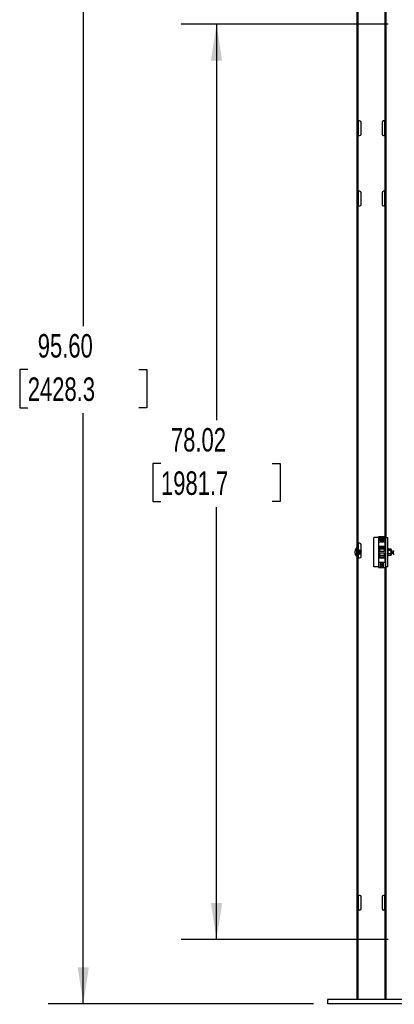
# Model space of a CAD drawing. Header units: inches. Extents: x 0.2 to 10.8, y 0.2 to 8.2.
# Tile 3 of 55: x 2.3 to 3.7, y 2 to 5.5. Entities that reach past the tile are written whole.
import ezdxf

# ---------------------------------------------------------------- set-up
doc = ezdxf.new("R2010")
doc.units = ezdxf.units.IN
doc.header["$MEASUREMENT"] = 0
doc.layers.add('DIMENSIONS', color=140, linetype='Continuous', lineweight=25)
doc.styles.add('SLDTEXTSTYLE0', font='TXT', dxfattribs={"width": 0.7})
doc.dimstyles.new('SLDDIMSTYLE0', dxfattribs={"dimtxt": 0.084961, "dimasz": 0.13, "dimexe": 0, "dimexo": 0.0625, "dimgap": 0.02124, "dimtad": 0, "dimtih": 1, "dimtoh": 1, "dimlfac": 24, "dimrnd": 1e-09, "dimzin": 12, "dimdsep": 46, "dimtxsty": 'SLDTEXTSTYLE0', "dimsah": 1, "dimcen": 0.09, "dimadec": 0, "dimazin": 3, "dimtfac": 1, "dimtofl": 0, "dimtmove": 0, "dimatfit": 3, "dimfxl": 0, "dimfrac": 2, "dimtolj": 1, "dimtzin": 12, "dimarcsym": 0})
doc.dimstyles.new('SLDDIMSTYLE1', dxfattribs={"dimtxt": 0.084961, "dimasz": 0.13, "dimexe": 0, "dimexo": 0.0625, "dimgap": 0.02124, "dimtad": 0, "dimtih": 1, "dimtoh": 1, "dimlfac": 24, "dimrnd": 1e-09, "dimzin": 4, "dimdsep": 46, "dimtxsty": 'SLDTEXTSTYLE0', "dimsah": 1, "dimcen": 0.09, "dimadec": 0, "dimazin": 1, "dimtfac": 1, "dimtofl": 0, "dimtmove": 0, "dimatfit": 3, "dimfxl": 0, "dimfrac": 2, "dimtolj": 1, "dimtzin": 12, "dimarcsym": 0})
doc.dimstyles.new('SLDDIMSTYLE2', dxfattribs={"dimtxt": 0.084961, "dimasz": 0.13, "dimexe": 0, "dimexo": 0.0625, "dimgap": 0.02124, "dimtad": 0, "dimtih": 1, "dimtoh": 1, "dimlfac": 24, "dimrnd": 1e-09, "dimzin": 4, "dimdsep": 46, "dimtxsty": 'SLDTEXTSTYLE0', "dimsah": 1, "dimcen": 0.09, "dimadec": 0, "dimazin": 1, "dimtfac": 1, "dimtmove": 0, "dimatfit": 0, "dimfxl": 0, "dimfrac": 2, "dimtolj": 1, "dimtzin": 12, "dimarcsym": 0})

# ---------------------------------------------------------------- blocks, each defined once
blk = doc.blocks.new('_D')
at = {"layer": 'DIMENSIONS'}
for p, q in [((3.6335, 5.4813), (2.9003, 5.4813)), ((3.0253, 5.4813), (3.0253, 4.0745)), ((2.8284, 3.9205), (2.7998, 3.9205)), ((2.7998, 3.9205), (2.7998, 3.7855)), ((3.2222, 3.9205), (3.2507, 3.9205)), ((3.2507, 3.9205), (3.2507, 3.7855)), ((2.7998, 3.7855), (2.8284, 3.7855)), ((3.2507, 3.7855), (3.2222, 3.7855)), ((3.0253, 2.2305), (3.0253, 3.7664)), ((3.6335, 2.2305), (2.9003, 2.2305))]:
    blk.add_line(p, q, dxfattribs=at)
for points in [[(3.0253, 5.4813), (3.0053, 5.3513), (3.0453, 5.3513)], [(3.0253, 2.2305), (3.0453, 2.3605), (3.0053, 2.3605)]]:
    blk.add_solid(points, dxfattribs=at)
at = {"layer": 'DIMENSIONS', "char_height": 0.08333, "attachment_point": 1, "style": 'SLDTEXTSTYLE0'}
for s, insert in [('78.02', (2.8637, 4.0469)), ('1981.7', (2.8284, 3.8929))]:
    blk.add_mtext(s, dxfattribs=dict(at, insert=insert))
blk = doc.blocks.new('_D_1')
at = {"layer": 'DIMENSIONS'}
for p, q in [((3.5844, 5.9855), (2.4278, 5.9855)), ((2.5528, 5.9855), (2.5528, 4.4082)), ((2.3559, 4.2542), (2.3274, 4.2542)), ((2.3274, 4.2542), (2.3274, 4.1192)), ((2.7497, 4.2542), (2.7783, 4.2542)), ((2.7783, 4.2542), (2.7783, 4.1192)), ((2.3274, 4.1192), (2.3559, 4.1192)), ((2.5528, 2.0021), (2.5528, 4.1001)), ((2.7783, 4.1192), (2.7497, 4.1192)), ((3.369, 2.0021), (2.4278, 2.0021))]:
    blk.add_line(p, q, dxfattribs=at)
for points in [[(2.5528, 5.9855), (2.5328, 5.8555), (2.5728, 5.8555)], [(2.5528, 2.0021), (2.5728, 2.1321), (2.5328, 2.1321)]]:
    blk.add_solid(points, dxfattribs=at)
at = {"layer": 'DIMENSIONS', "char_height": 0.08333, "attachment_point": 1, "style": 'SLDTEXTSTYLE0'}
for s, insert in [('95.60', (2.3913, 4.3806)), ('2428.3', (2.3559, 4.2266))]:
    blk.add_mtext(s, dxfattribs=dict(at, insert=insert))
blk = doc.blocks.new('_D_2')
at = {"layer": 'DIMENSIONS'}
for p, q in [((3.419, 1.9521), (3.419, 1.397)), ((3.7315, 1.9521), (3.7315, 1.397)), ((2.7679, 1.522), (2.7394, 1.522)), ((2.7394, 1.522), (2.7394, 1.3869)), ((3.0911, 1.522), (3.1196, 1.522)), ((3.1196, 1.522), (3.1196, 1.3869)), ((3.419, 1.522), (3.2062, 1.522)), ((3.7315, 1.522), (3.9815, 1.522)), ((2.7394, 1.3869), (2.7679, 1.3869)), ((3.1196, 1.3869), (3.0911, 1.3869))]:
    blk.add_line(p, q, dxfattribs=at)
for points in [[(3.419, 1.522), (3.289, 1.542), (3.289, 1.502)], [(3.7315, 1.522), (3.8615, 1.502), (3.8615, 1.542)]]:
    blk.add_solid(points, dxfattribs=at)
at = {"layer": 'DIMENSIONS', "char_height": 0.08333, "attachment_point": 1, "style": 'SLDTEXTSTYLE0'}
for s, insert in [('7.50', (2.8033, 1.6484)), ('190.5', (2.7679, 1.4944))]:
    blk.add_mtext(s, dxfattribs=dict(at, insert=insert))

msp = doc.modelspace()

# ---------------------------------------------------------------- linework, layer by layer
for p, q in [((3.52313, 5.98127), (3.52313, 2.01773)), ((3.52813, 5.13752), (3.52813, 5.58544)), ((3.6223, 5.58544), (3.6223, 5.13752)), ((3.6273, 3.6581), (3.6273, 5.58521)), ((3.5273, 5.13752), (3.52813, 5.13752)), ((3.5273, 5.08544), (3.5273, 5.13752)), ((3.53272, 5.13752), (3.52813, 5.13752)), ((3.52813, 5.13752), (3.52813, 5.08544)), ((3.53813, 5.09085), (3.53813, 5.1321)), ((3.6123, 5.1321), (3.6123, 5.09085)), ((3.6223, 5.13752), (3.61772, 5.13752)), ((3.6223, 5.13752), (3.62313, 5.13752)), ((3.6223, 5.08544), (3.6223, 5.13752)), ((3.62313, 5.13752), (3.62313, 5.08544)), ((3.52813, 5.08544), (3.5273, 5.08544)), ((3.52813, 4.88752), (3.52813, 5.08544)), ((3.52813, 5.08544), (3.53272, 5.08544)), ((3.61772, 5.08544), (3.6223, 5.08544)), ((3.6223, 5.08544), (3.6223, 4.88752)), ((3.62313, 5.08544), (3.6223, 5.08544)), ((3.5273, 4.88752), (3.52813, 4.88752)), ((3.5273, 4.83544), (3.5273, 4.88752)), ((3.53272, 4.88752), (3.52813, 4.88752)), ((3.52813, 4.88752), (3.52813, 4.83544)), ((3.53813, 4.84085), (3.53813, 4.8821)), ((3.6123, 4.8821), (3.6123, 4.84085)), ((3.6223, 4.88752), (3.61772, 4.88752)), ((3.6223, 4.88752), (3.62313, 4.88752)), ((3.6223, 4.83544), (3.6223, 4.88752)), ((3.62313, 4.88752), (3.62313, 4.83544)), ((3.52813, 4.83544), (3.5273, 4.83544)), ((3.52813, 3.63752), (3.52813, 4.83544)), ((3.52813, 4.83544), (3.53272, 4.83544)), ((3.61772, 4.83544), (3.6223, 4.83544)), ((3.62313, 4.83544), (3.6223, 4.83544)), ((3.6223, 4.83544), (3.6223, 3.66021)), ((3.5273, 3.63752), (3.52813, 3.63752)), ((3.5273, 3.58544), (3.5273, 3.63752)), ((3.53272, 3.63752), (3.52813, 3.63752)), ((3.52813, 3.63752), (3.52813, 3.61294)), ((3.5993, 3.6581), (3.58303, 3.6581)), ((3.58303, 3.55394), (3.58303, 3.6581)), ((3.59959, 3.6599), (3.5993, 3.6599)), ((3.5993, 3.6599), (3.5993, 3.55156)), ((3.62376, 3.66021), (3.59959, 3.66021)), ((3.59959, 3.66021), (3.59959, 3.64167)), ((3.62376, 3.64167), (3.59959, 3.64167)), ((3.59959, 3.64167), (3.59959, 3.62687)), ((3.60551, 3.65988), (3.61788, 3.65988)), ((3.60551, 3.64729), (3.60551, 3.65988)), ((3.6158, 3.64521), (3.60759, 3.64521)), ((3.61788, 3.65988), (3.61788, 3.64729)), ((3.62376, 3.64167), (3.62376, 3.66021)), ((3.62405, 3.6599), (3.62376, 3.6599)), ((3.62376, 3.62687), (3.62376, 3.64167)), ((3.62405, 3.55156), (3.62405, 3.6599)), ((3.6247, 3.6581), (3.62405, 3.6581)), ((3.6247, 3.6581), (3.6247, 3.55394)), ((3.6247, 3.6581), (3.63251, 3.6581)), ((3.63251, 3.55394), (3.63251, 3.6581)), ((3.52188, 3.62103), (3.52188, 3.59151)), ((3.5273, 3.61294), (3.52844, 3.61294)), ((3.53093, 3.60819), (3.53093, 3.61294)), ((3.53093, 3.5996), (3.53093, 3.60435)), ((3.53196, 3.61278), (3.53196, 3.59976)), ((3.53239, 3.61278), (3.5321, 3.61278)), ((3.53355, 3.61128), (3.53328, 3.61128)), ((3.53471, 3.61278), (3.53442, 3.61278)), ((3.53587, 3.61128), (3.5356, 3.61128)), ((3.53702, 3.61278), (3.53673, 3.61278)), ((3.53813, 3.61128), (3.53791, 3.61128)), ((3.53813, 3.59085), (3.53813, 3.6321)), ((3.59959, 3.62687), (3.59959, 3.61292)), ((3.59959, 3.62687), (3.62376, 3.62687)), ((3.59959, 3.61292), (3.60376, 3.61292)), ((3.59959, 3.61292), (3.59959, 3.59917)), ((3.60376, 3.623), (3.62043, 3.623)), ((3.60376, 3.623), (3.60376, 3.61833)), ((3.60376, 3.61833), (3.62043, 3.61833)), ((3.60376, 3.61833), (3.60376, 3.60976)), ((3.60376, 3.60976), (3.62043, 3.60976)), ((3.60376, 3.60976), (3.60376, 3.60792)), ((3.62043, 3.60792), (3.60376, 3.60792)), ((3.60376, 3.60417), (3.62043, 3.60417)), ((3.60376, 3.60417), (3.60376, 3.60232)), ((3.62043, 3.60232), (3.60376, 3.60232)), ((3.60376, 3.60232), (3.60376, 3.59375)), ((3.62043, 3.623), (3.62043, 3.61833)), ((3.62043, 3.61833), (3.62043, 3.60976)), ((3.62043, 3.61292), (3.62376, 3.61292)), ((3.62043, 3.60976), (3.62043, 3.60792)), ((3.62043, 3.60417), (3.62043, 3.60232)), ((3.62043, 3.60232), (3.62043, 3.59375)), ((3.62376, 3.61292), (3.62376, 3.62687)), ((3.62376, 3.61292), (3.62376, 3.59917)), ((3.63268, 3.62052), (3.63251, 3.62052)), ((3.63251, 3.62052), (3.63251, 3.61998)), ((3.63268, 3.61998), (3.63251, 3.61998)), ((3.63251, 3.61998), (3.63252, 3.6189)), ((3.63268, 3.6189), (3.63251, 3.6189)), ((3.63251, 3.6189), (3.63252, 3.61734)), ((3.63268, 3.61734), (3.63251, 3.61734)), ((3.63251, 3.61734), (3.63252, 3.61536)), ((3.63252, 3.61653), (3.63251, 3.61653)), ((3.63268, 3.61536), (3.63251, 3.61536)), ((3.63251, 3.61536), (3.63253, 3.61302)), ((3.63268, 3.61302), (3.63251, 3.61302)), ((3.63251, 3.61302), (3.63253, 3.61111)), ((3.63268, 3.61043), (3.63251, 3.61043)), ((3.63251, 3.61043), (3.63253, 3.60925)), ((3.63251, 3.60767), (3.63268, 3.60487)), ((3.63268, 3.60767), (3.63251, 3.60767)), ((3.63251, 3.60487), (3.63253, 3.60526)), ((3.63268, 3.60487), (3.63251, 3.60487)), ((3.63251, 3.60211), (3.63253, 3.60329)), ((3.63268, 3.60211), (3.63251, 3.60211)), ((3.63251, 3.59952), (3.63253, 3.60143)), ((3.63253, 3.60526), (3.63265, 3.60526)), ((3.63253, 3.60329), (3.6326, 3.60329)), ((3.63253, 3.60143), (3.63255, 3.60143)), ((3.63418, 3.62059), (3.63259, 3.62059)), ((3.63392, 3.61275), (3.63388, 3.61268)), ((3.63418, 3.60627), (3.63418, 3.62059)), ((3.63418, 3.6183), (3.6433, 3.6183)), ((3.6433, 3.61228), (3.63418, 3.61228)), ((3.63418, 3.59195), (3.63418, 3.60627)), ((3.64423, 3.61669), (3.6433, 3.6183)), ((3.64423, 3.61529), (3.64423, 3.61669)), ((3.64423, 3.60627), (3.64423, 3.61529)), ((3.64442, 3.61124), (3.64423, 3.61156)), ((3.64423, 3.59725), (3.64423, 3.60627)), ((3.64466, 3.61128), (3.64439, 3.61128)), ((3.64582, 3.61278), (3.64553, 3.61278)), ((3.6464, 3.60163), (3.6464, 3.60627)), ((3.64698, 3.61128), (3.64671, 3.61128)), ((3.64726, 3.6118), (3.64694, 3.61124)), ((3.64813, 3.61104), (3.64732, 3.61186)), ((3.6479, 3.60222), (3.6479, 3.60126)), ((3.6479, 3.60126), (3.64813, 3.6015)), ((3.64813, 3.60627), (3.64813, 3.61104)), ((3.64813, 3.6015), (3.64813, 3.60627)), ((3.52844, 3.5996), (3.5273, 3.5996)), ((3.52813, 3.58544), (3.5273, 3.58544)), ((3.52813, 3.5996), (3.52813, 3.58544)), ((3.52813, 2.38752), (3.52813, 3.58544)), ((3.52813, 3.58544), (3.53272, 3.58544)), ((3.53196, 3.59976), (3.5326, 3.60087)), ((3.53326, 3.59976), (3.53355, 3.59976)), ((3.53442, 3.60126), (3.53469, 3.60126)), ((3.53558, 3.59976), (3.53587, 3.59976)), ((3.53673, 3.60126), (3.537, 3.60126)), ((3.53789, 3.59976), (3.53813, 3.59976)), ((3.59959, 3.59917), (3.60376, 3.59917)), ((3.59959, 3.59917), (3.59959, 3.58521)), ((3.62376, 3.58521), (3.59959, 3.58521)), ((3.59959, 3.58521), (3.59959, 3.57042)), ((3.59959, 3.57042), (3.62376, 3.57042)), ((3.59959, 3.57042), (3.59959, 3.55187)), ((3.62043, 3.59375), (3.60376, 3.59375)), ((3.60376, 3.59375), (3.60376, 3.58908)), ((3.60376, 3.58908), (3.62043, 3.58908)), ((3.6158, 3.56687), (3.60759, 3.56687)), ((3.62043, 3.59917), (3.62376, 3.59917)), ((3.62043, 3.59375), (3.62043, 3.58908)), ((3.62376, 3.59917), (3.62376, 3.58521)), ((3.62376, 3.57042), (3.62376, 3.58521)), ((3.62376, 3.57042), (3.62376, 3.55187)), ((3.63251, 3.60023), (3.63252, 3.60022)), ((3.63268, 3.59952), (3.63251, 3.59952)), ((3.63251, 3.59718), (3.63253, 3.59924)), ((3.63268, 3.59718), (3.63251, 3.59718)), ((3.63251, 3.5952), (3.63252, 3.59701)), ((3.63251, 3.59601), (3.63252, 3.59601)), ((3.63268, 3.5952), (3.63251, 3.5952)), ((3.63251, 3.59364), (3.63252, 3.5951)), ((3.63268, 3.59364), (3.63251, 3.59364)), ((3.63251, 3.59256), (3.63252, 3.59359)), ((3.63268, 3.59256), (3.63251, 3.59256)), ((3.63251, 3.59202), (3.63251, 3.59255)), ((3.63268, 3.59202), (3.63251, 3.59202)), ((3.63259, 3.59195), (3.63418, 3.59195)), ((3.63393, 3.60118), (3.63398, 3.60126)), ((3.6433, 3.60026), (3.63418, 3.60026)), ((3.6433, 3.59424), (3.63418, 3.59424)), ((3.6433, 3.59424), (3.64423, 3.59585)), ((3.64423, 3.59998), (3.64434, 3.59979)), ((3.64423, 3.59585), (3.64423, 3.59725)), ((3.64437, 3.59976), (3.64466, 3.59976)), ((3.64553, 3.60126), (3.6458, 3.60126)), ((3.64658, 3.59994), (3.64777, 3.60113)), ((3.64785, 3.60126), (3.6479, 3.60126)), ((3.5993, 3.55394), (3.58303, 3.55394)), ((3.5993, 3.55156), (3.62405, 3.55156)), ((3.59959, 3.55187), (3.62376, 3.55187)), ((3.60551, 3.56479), (3.60551, 3.55221)), ((3.60551, 3.55221), (3.61788, 3.55221)), ((3.61788, 3.55221), (3.61788, 3.56479)), ((3.6223, 3.55156), (3.6223, 2.38752)), ((3.6247, 3.55394), (3.62405, 3.55394)), ((3.63251, 3.55394), (3.6247, 3.55394)), ((3.6273, 2.01773), (3.6273, 3.55394)), ((3.5273, 2.38752), (3.52813, 2.38752)), ((3.5273, 2.33544), (3.5273, 2.38752)), ((3.53272, 2.38752), (3.52813, 2.38752)), ((3.52813, 2.38752), (3.52813, 2.33544)), ((3.53813, 2.34085), (3.53813, 2.3821)), ((3.6123, 2.3821), (3.6123, 2.34085)), ((3.6223, 2.38752), (3.61772, 2.38752)), ((3.6223, 2.38752), (3.62313, 2.38752)), ((3.6223, 2.33544), (3.6223, 2.38752)), ((3.62313, 2.38752), (3.62313, 2.33544)), ((3.52813, 2.33544), (3.5273, 2.33544)), ((3.52813, 2.01773), (3.52813, 2.33544)), ((3.52813, 2.33544), (3.53272, 2.33544)), ((3.61772, 2.33544), (3.6223, 2.33544)), ((3.6223, 2.33544), (3.6223, 2.01773)), ((3.62313, 2.33544), (3.6223, 2.33544)), ((3.41897, 2.01773), (3.41897, 2.0021)), ((3.73147, 2.01773), (3.41897, 2.01773)), ((3.73147, 2.0021), (3.41897, 2.0021))]:
    msp.add_line(p, q)
for centre in [(3.61168, 3.65081), (3.61168, 3.56119)]:
    msp.add_circle(centre, 0.00517)
for centre, radius, start, end in [((3.53272, 5.1321), 0.00542, 0, 90), ((3.61772, 5.1321), 0.00542, 90, 180), ((3.53272, 5.09085), 0.00542, 270, 0), ((3.61772, 5.09085), 0.00542, 180, 270), ((3.53272, 4.8821), 0.00542, 0, 90), ((3.61772, 4.8821), 0.00542, 90, 180), ((3.53272, 4.84085), 0.00542, 270, 0), ((3.61772, 4.84085), 0.00542, 180, 270), ((3.53272, 3.6321), 0.00542, 0, 90), ((3.60759, 3.64729), 0.00208, 180, 270), ((3.61168, 3.65081), 0.00574, 282.55555, 180), ((3.61168, 3.65081), 0.00574, 180, 257.44445), ((3.61168, 3.65081), 0.00284, 150, 210), ((3.61168, 3.65081), 0.00284, 90, 150), ((3.61168, 3.65081), 0.00284, 210, 270), ((3.61168, 3.65081), 0.00284, 30, 90), ((3.61168, 3.65081), 0.00284, 270, 330), ((3.61168, 3.65081), 0.00284, 330, 30), ((3.6158, 3.64729), 0.00208, 270, 0), ((3.53676, 3.60627), 0.02096, 135.23467, 224.76533), ((3.5224, 3.62052), 0.000733, 0, 135.23467), ((3.53196, 3.61424), 0.00146, 243.302, 270), ((3.5224, 3.59202), 0.000733, 224.76533, 0), ((3.53196, 3.5983), 0.00146, 90, 116.66722), ((3.53272, 3.59085), 0.00542, 270, 0), ((3.60759, 3.56479), 0.00208, 90, 180), ((3.61168, 3.56119), 0.00574, 97.86217, 180), ((3.61168, 3.56119), 0.00574, 180, 82.13783), ((3.6158, 3.56479), 0.00208, 0, 90), ((3.61168, 3.56119), 0.00284, 150, 210), ((3.61168, 3.56119), 0.00284, 90, 150), ((3.61168, 3.56119), 0.00284, 210, 270), ((3.61168, 3.56119), 0.00284, 30, 90), ((3.61168, 3.56119), 0.00284, 270, 330), ((3.61168, 3.56119), 0.00284, 330, 30), ((3.53272, 2.3821), 0.00542, 0, 90), ((3.61772, 2.3821), 0.00542, 90, 180), ((3.53272, 2.34085), 0.00542, 270, 0), ((3.61772, 2.34085), 0.00542, 180, 270)]:
    msp.add_arc(centre, radius, start, end)
for major_axis, ratio, start_param, end_param in [((0, 0.01432), 0.0593588, 6.1850105, 6.3813601), ((-0.00017, 0.01432), 0.0582104, 5.9879846, 6.1843341), ((-0.00033, 0.01432), 0.054812, 5.7910626, 5.9874122), ((-0.00047, 0.01432), 0.0493013, 5.5943321, 5.7906816), ((-0.0006, 0.01432), 0.0418991, 5.3978506, 5.5942002), ((-0.00071, 0.01432), 0.0328978, 5.2016374, 5.3979869), ((-0.00079, 0.01432), 0.0226475, 5.0056707, 5.2020202), ((-0.00083, 0.01432), 0.0115412, 4.8098918, 5.0062413), ((-0.00083, 0.01432), 0.0115412, 1.6682991, 1.8646486), ((-0.00079, 0.01432), 0.0226475, 1.864078, 2.0604275), ((-0.00056, 0.01026), 0.0226475, 5.1283655, 5.2020202), ((-0.0006, 0.01026), 0.0115412, 4.8489735, 5.0062413), ((-0.00071, 0.01432), 0.0328978, 2.0600447, 2.2563943), ((-0.0006, 0.01432), 0.0418991, 2.256258, 2.4526075), ((-0.00047, 0.01432), 0.0493013, 2.4527394, 2.649089), ((-0.00033, 0.01432), 0.054812, 2.64947, 2.8458195), ((-0.00017, 0.01432), 0.0582104, 2.846392, 3.0427415), ((0, 0.01432), 0.0593588, 3.0434179, 3.1415927)]:
    msp.add_ellipse((3.63259, 3.60627), major_axis=major_axis, ratio=ratio, start_param=start_param, end_param=end_param)
for points, knots in [([(3.61168, 3.65365), (3.61148, 3.65354), (3.61129, 3.65343), (3.61088, 3.65319), (3.61067, 3.65307), (3.61002, 3.6527), (3.6096, 3.65246), (3.60922, 3.65223)], [0, 0, 0, 0, 0.25, 0.25, 0.5, 0.5, 1, 1, 1, 1]), ([(3.60922, 3.65223), (3.60922, 3.65201), (3.60922, 3.65178), (3.60922, 3.65131), (3.60922, 3.65107), (3.60922, 3.65032), (3.60922, 3.64984), (3.60922, 3.64939)], [0, 0, 0, 0, 0.25, 0.25, 0.5, 0.5, 1, 1, 1, 1]), ([(3.60922, 3.64939), (3.60941, 3.64928), (3.6096, 3.64917), (3.61001, 3.64893), (3.61023, 3.64881), (3.61087, 3.64844), (3.61129, 3.64819), (3.61168, 3.64797)], [0, 0, 0, 0, 0.25, 0.25, 0.5, 0.5, 1, 1, 1, 1]), ([(3.61414, 3.65223), (3.61395, 3.65234), (3.61375, 3.65246), (3.61334, 3.65269), (3.61313, 3.65282), (3.61248, 3.65319), (3.61206, 3.65343), (3.61168, 3.65365)], [0, 0, 0, 0, 0.25, 0.25, 0.5, 0.5, 1, 1, 1, 1]), ([(3.61168, 3.64797), (3.61187, 3.64808), (3.61207, 3.6482), (3.61247, 3.64843), (3.61269, 3.64855), (3.61333, 3.64893), (3.61375, 3.64917), (3.61414, 3.64939)], [0, 0, 0, 0, 0.25, 0.25, 0.5, 0.5, 1, 1, 1, 1]), ([(3.61414, 3.65223), (3.61414, 3.65201), (3.61414, 3.65178), (3.61414, 3.65131), (3.61414, 3.65107), (3.61414, 3.65032), (3.61414, 3.64984), (3.61414, 3.64939)], [0, 0, 0, 0, 0.25, 0.25, 0.5, 0.5, 1, 1, 1, 1]), ([(3.52844, 3.61294), (3.52896, 3.6122), (3.52945, 3.61145), (3.53031, 3.60988), (3.53068, 3.60907), (3.53093, 3.60819)], [0, 0, 0, 0, 0.5, 0.5, 1, 1, 1, 1]), ([(3.53093, 3.61294), (3.53069, 3.61294), (3.53031, 3.61294), (3.52945, 3.61294), (3.52896, 3.61294), (3.52844, 3.61294)], [0, 0, 0, 0, 0.5, 0.5, 1, 1, 1, 1]), ([(3.53093, 3.60435), (3.53069, 3.60348), (3.53031, 3.60266), (3.52945, 3.60109), (3.52896, 3.60034), (3.52844, 3.5996)], [0, 0, 0, 0, 0.5, 0.5, 1, 1, 1, 1]), ([(3.53093, 3.60435), (3.53101, 3.60466), (3.5311, 3.60498), (3.53125, 3.60561), (3.5313, 3.60594), (3.5313, 3.6066), (3.53125, 3.60692), (3.5311, 3.60756), (3.53101, 3.60787), (3.53093, 3.60819)], [0, 0, 0, 0, 0.25, 0.25, 0.5, 0.5, 0.75, 0.75, 1, 1, 1, 1]), ([(3.53203, 3.61265), (3.53205, 3.61255), (3.53209, 3.61235), (3.53216, 3.6112), (3.53222, 3.60956), (3.53228, 3.60758), (3.53235, 3.60552), (3.53241, 3.60363), (3.53247, 3.60211), (3.53253, 3.60113), (3.53257, 3.60099), (3.53259, 3.60093)], [0, 0, 0, 0, 0.1172679, 0.2345184, 0.3517182, 0.4690999, 0.5807489, 0.6916452, 0.8027011, 0.9083799, 1, 1, 1, 1]), ([(3.53326, 3.59976), (3.53322, 3.59976), (3.53317, 3.59992), (3.53307, 3.60058), (3.53302, 3.60108), (3.53294, 3.60199), (3.53292, 3.60232), (3.53289, 3.60284), (3.53288, 3.60301), (3.53286, 3.60337), (3.53284, 3.60356), (3.53279, 3.60453), (3.53274, 3.6054), (3.53263, 3.60714), (3.53258, 3.60801), (3.53252, 3.60898), (3.53251, 3.60917), (3.53249, 3.60953), (3.53248, 3.6097), (3.53245, 3.61022), (3.53242, 3.61055), (3.53235, 3.61146), (3.5323, 3.61196), (3.5322, 3.61262), (3.53215, 3.61278), (3.5321, 3.61278)], [0, 0, 0, 0, 0.125, 0.125, 0.25, 0.25, 0.3125, 0.3125, 0.34375, 0.34375, 0.375, 0.375, 0.5, 0.5, 0.625, 0.625, 0.65625, 0.65625, 0.6875, 0.6875, 0.75, 0.75, 0.875, 0.875, 1, 1, 1, 1]), ([(3.53358, 3.59979), (3.53357, 3.59978), (3.53352, 3.59971), (3.53343, 3.60001), (3.5333, 3.60105), (3.53318, 3.60271), (3.53306, 3.60477), (3.53293, 3.60699), (3.5328, 3.60914), (3.53269, 3.61096), (3.53256, 3.61225), (3.53246, 3.61274), (3.53241, 3.61277), (3.53239, 3.61278)], [0, 0, 0, 0, 0.02865056, 0.13017417, 0.23459169, 0.33907859, 0.44351533, 0.54793979, 0.65242477, 0.75687162, 0.86129713, 0.965779, 1, 1, 1, 1]), ([(3.5333, 3.61124), (3.53316, 3.61149), (3.53286, 3.612), (3.53257, 3.6125), (3.53243, 3.61275)], [0, 0, 0, 0, 0.4997421, 1, 1, 1, 1]), ([(3.53326, 3.61124), (3.53328, 3.61124), (3.53334, 3.61123), (3.53344, 3.61078), (3.53355, 3.60995), (3.53365, 3.60882), (3.53375, 3.60749), (3.53386, 3.60605), (3.53397, 3.60463), (3.53406, 3.60335), (3.53417, 3.6023), (3.53428, 3.60158), (3.53438, 3.60122), (3.53444, 3.6013), (3.53446, 3.60133)], [0, 0, 0, 0, 0.0573565, 0.1457376, 0.2347483, 0.320743, 0.4066665, 0.4956577, 0.5840762, 0.6690198, 0.7563011, 0.8455171, 0.932973, 1, 1, 1, 1]), ([(3.53439, 3.61275), (3.53424, 3.6125), (3.53395, 3.61199), (3.53366, 3.61149), (3.53351, 3.61124)], [0, 0, 0, 0, 0.5002529, 1, 1, 1, 1]), ([(3.53355, 3.61121), (3.53357, 3.61122), (3.53363, 3.61125), (3.53374, 3.61068), (3.53388, 3.6096), (3.53399, 3.60812), (3.53412, 3.60644), (3.53425, 3.60474), (3.53436, 3.6032), (3.53449, 3.60205), (3.5346, 3.60141), (3.53465, 3.60138), (3.53467, 3.60137)], [0, 0, 0, 0, 0.0616533, 0.173544, 0.2855165, 0.3974939, 0.5093849, 0.6213454, 0.7333324, 0.8452247, 0.9571712, 1, 1, 1, 1]), ([(3.53554, 3.59986), (3.53551, 3.59992), (3.53545, 3.60005), (3.53533, 3.60107), (3.5352, 3.6027), (3.53509, 3.60477), (3.53495, 3.60699), (3.53483, 3.60914), (3.53472, 3.61096), (3.53458, 3.61226), (3.53448, 3.6127), (3.53442, 3.61282), (3.5344, 3.61272), (3.53438, 3.61268)], [0, 0, 0, 0, 0.0734178, 0.1809193, 0.2884923, 0.3960137, 0.5035224, 0.6110934, 0.7186251, 0.8261349, 0.9337027, 0.9689345, 1, 1, 1, 1]), ([(3.5359, 3.59979), (3.53589, 3.59978), (3.53584, 3.59971), (3.53575, 3.60001), (3.53562, 3.60105), (3.53549, 3.60271), (3.53538, 3.60477), (3.53524, 3.60699), (3.53512, 3.60914), (3.53501, 3.61096), (3.53487, 3.61225), (3.53477, 3.61274), (3.53472, 3.61277), (3.53471, 3.61278)], [0, 0, 0, 0, 0.02968906, 0.13110413, 0.23541002, 0.33978521, 0.44411029, 0.5484231, 0.65279638, 0.75713155, 0.86144542, 0.96581558, 1, 1, 1, 1]), ([(3.53562, 3.61124), (3.53547, 3.61149), (3.53518, 3.612), (3.53489, 3.6125), (3.53474, 3.61275)], [0, 0, 0, 0, 0.499735, 1, 1, 1, 1]), ([(3.53562, 3.61116), (3.53564, 3.61115), (3.5357, 3.61112), (3.53582, 3.61034), (3.53596, 3.60893), (3.53609, 3.60711), (3.53624, 3.60518), (3.53637, 3.60339), (3.53651, 3.60205), (3.53664, 3.60131), (3.53671, 3.60134), (3.53673, 3.60135)], [0, 0, 0, 0, 0.0465687, 0.1745973, 0.2996213, 0.4238072, 0.5519628, 0.6753553, 0.8012879, 0.9290157, 1, 1, 1, 1]), ([(3.5367, 3.61275), (3.53656, 3.6125), (3.53626, 3.61199), (3.53597, 3.61149), (3.53582, 3.61124)], [0, 0, 0, 0, 0.500257, 1, 1, 1, 1]), ([(3.53582, 3.61118), (3.53584, 3.61122), (3.53589, 3.61138), (3.53598, 3.61108), (3.53612, 3.61029), (3.53624, 3.60901), (3.53635, 3.60743), (3.53649, 3.60571), (3.53661, 3.60406), (3.53673, 3.60265), (3.53686, 3.60169), (3.53696, 3.60124), (3.53701, 3.60131), (3.53702, 3.60133)], [0, 0, 0, 0, 0.0334785, 0.1371662, 0.2408451, 0.3446344, 0.4483398, 0.5520246, 0.6558109, 0.7595327, 0.8632193, 0.9670006, 1, 1, 1, 1]), ([(3.53786, 3.59986), (3.53783, 3.59992), (3.53776, 3.60005), (3.53764, 3.60107), (3.53752, 3.6027), (3.5374, 3.60477), (3.53727, 3.60699), (3.53714, 3.60914), (3.53703, 3.61096), (3.5369, 3.61226), (3.5368, 3.6127), (3.53674, 3.61282), (3.53671, 3.61272), (3.5367, 3.61268)], [0, 0, 0, 0, 0.07338665, 0.18088472, 0.28845422, 0.39597208, 0.50347729, 0.61104481, 0.71857307, 0.82607937, 0.93364369, 0.96887429, 1, 1, 1, 1]), ([(3.53813, 3.5999), (3.53811, 3.59994), (3.53805, 3.60007), (3.53793, 3.60107), (3.53781, 3.6027), (3.53769, 3.60477), (3.53756, 3.60699), (3.53743, 3.60914), (3.53732, 3.61096), (3.53719, 3.61225), (3.53709, 3.61274), (3.53704, 3.61277), (3.53702, 3.61278)], [0, 0, 0, 0, 0.0662446, 0.1783365, 0.2905028, 0.4026154, 0.5147147, 0.626879, 0.7390024, 0.8511029, 0.9632639, 1, 1, 1, 1]), ([(3.53793, 3.61124), (3.53779, 3.61149), (3.53749, 3.612), (3.5372, 3.6125), (3.53706, 3.61275)], [0, 0, 0, 0, 0.4997213, 1, 1, 1, 1]), ([(3.53789, 3.61123), (3.5379, 3.61125), (3.53795, 3.61136), (3.53803, 3.61102), (3.53811, 3.61039), (3.53813, 3.61016)], [0, 0, 0, 0, 0.0834574, 0.6638259, 1, 1, 1, 1]), ([(3.64469, 3.59979), (3.64468, 3.59978), (3.64464, 3.59971), (3.64455, 3.6), (3.64441, 3.60106), (3.64431, 3.60242), (3.64425, 3.60347), (3.64423, 3.60383)], [0, 0, 0, 0, 0.073665, 0.3312484, 0.5961742, 0.8612759, 1, 1, 1, 1]), ([(3.64437, 3.6112), (3.6444, 3.6112), (3.64447, 3.61122), (3.64461, 3.61039), (3.64477, 3.6087), (3.64494, 3.60647), (3.64509, 3.60442), (3.64523, 3.60267), (3.64539, 3.60142), (3.64549, 3.60139), (3.64553, 3.60137)], [0, 0, 0, 0, 0.0721532, 0.1941002, 0.3449956, 0.4974171, 0.6186835, 0.7356864, 0.8902923, 1, 1, 1, 1]), ([(3.64462, 3.61119), (3.64463, 3.61122), (3.64468, 3.61139), (3.64477, 3.61111), (3.6449, 3.61037), (3.64503, 3.60912), (3.64514, 3.60756), (3.64527, 3.60585), (3.6454, 3.60419), (3.64551, 3.60274), (3.64565, 3.60177), (3.64574, 3.60129), (3.64578, 3.60131), (3.64578, 3.60131)], [0, 0, 0, 0, 0.0249824, 0.1327926, 0.2405839, 0.3484822, 0.4563097, 0.5641035, 0.671997, 0.7798403, 0.8876342, 0.9955209, 1, 1, 1, 1]), ([(3.6455, 3.61275), (3.64535, 3.6125), (3.64507, 3.61201), (3.64478, 3.61152), (3.64464, 3.61128)], [0, 0, 0, 0, 0.5125997, 1, 1, 1, 1]), ([(3.6464, 3.60163), (3.64636, 3.60217), (3.64628, 3.60328), (3.64616, 3.60543), (3.64603, 3.60765), (3.64591, 3.60972), (3.64579, 3.61142), (3.64565, 3.61249), (3.64556, 3.61291), (3.64551, 3.61272), (3.6455, 3.61268)], [0, 0, 0, 0, 0.1335227, 0.2708632, 0.4082202, 0.5456413, 0.6829816, 0.8203241, 0.9616597, 1, 1, 1, 1]), ([(3.6464, 3.60627), (3.64635, 3.60714), (3.6463, 3.60801), (3.64624, 3.60898), (3.64623, 3.60917), (3.64621, 3.60953), (3.6462, 3.6097), (3.64616, 3.61022), (3.64614, 3.61055), (3.64607, 3.61146), (3.64601, 3.61196), (3.64591, 3.61262), (3.64586, 3.61278), (3.64582, 3.61278)], [0, 0, 0, 0, 0.25, 0.25, 0.3125, 0.3125, 0.375, 0.375, 0.5, 0.5, 0.75, 0.75, 1, 1, 1, 1]), ([(3.64673, 3.61124), (3.64658, 3.61149), (3.64629, 3.612), (3.646, 3.6125), (3.64585, 3.61275)], [0, 0, 0, 0, 0.4997052, 1, 1, 1, 1]), ([(3.64777, 3.60113), (3.64771, 3.60107), (3.64765, 3.60105), (3.64752, 3.60109), (3.64746, 3.60116), (3.64734, 3.60136), (3.64727, 3.6015), (3.64715, 3.60185), (3.64709, 3.60206), (3.64698, 3.60254), (3.64693, 3.60282), (3.64683, 3.60342), (3.64677, 3.60374), (3.64667, 3.60442), (3.64662, 3.60478), (3.64651, 3.60551), (3.64645, 3.60589), (3.6464, 3.60627)], [0, 0, 0, 0, 0.125, 0.125, 0.25, 0.25, 0.375, 0.375, 0.5, 0.5, 0.625, 0.625, 0.75, 0.75, 0.875, 0.875, 1, 1, 1, 1]), ([(3.64656, 3.60002), (3.64654, 3.60006), (3.6465, 3.60015), (3.64644, 3.60087), (3.64641, 3.60148), (3.6464, 3.60163)], [0, 0, 0, 0, 0.3495789, 0.8466308, 1, 1, 1, 1]), ([(3.64673, 3.61111), (3.64677, 3.61107), (3.64684, 3.61097), (3.64698, 3.60989), (3.64712, 3.60819), (3.64729, 3.60593), (3.64745, 3.60374), (3.6476, 3.60221), (3.64774, 3.60134), (3.64781, 3.60136), (3.64785, 3.60137)], [0, 0, 0, 0, 0.0937342, 0.2206629, 0.3425329, 0.5021486, 0.6593246, 0.7832345, 0.9102061, 1, 1, 1, 1]), ([(3.64698, 3.61122), (3.64699, 3.61123), (3.64704, 3.61131), (3.64714, 3.61085), (3.64727, 3.6099), (3.64739, 3.60849), (3.64751, 3.60684), (3.64765, 3.60512), (3.64776, 3.60354), (3.64785, 3.60263), (3.6479, 3.60226), (3.6479, 3.60222)], [0, 0, 0, 0, 0.04271142, 0.17709275, 0.31153114, 0.44603752, 0.58042033, 0.7148389, 0.84935059, 0.98373274, 1, 1, 1, 1]), ([(3.6479, 3.60222), (3.64788, 3.60257), (3.64782, 3.60327), (3.64775, 3.60482), (3.64767, 3.60654), (3.64759, 3.6083), (3.64752, 3.60987), (3.64744, 3.6111), (3.64737, 3.6117), (3.64732, 3.61192), (3.6473, 3.61182), (3.64729, 3.61178)], [0, 0, 0, 0, 0.1204312, 0.2407721, 0.3654218, 0.4917519, 0.6180252, 0.7476111, 0.8798407, 0.9561348, 1, 1, 1, 1]), ([(3.65571, 3.60991), (3.6556, 3.60993), (3.65499, 3.61), (3.65388, 3.60961), (3.65264, 3.60878), (3.65188, 3.60771), (3.65148, 3.60675), (3.65127, 3.60588), (3.65116, 3.60503), (3.65115, 3.60445), (3.65114, 3.60421)], [0, 0, 0, 0, 0.0403885, 0.2193517, 0.4038946, 0.5725164, 0.6878917, 0.7919583, 0.9135762, 1, 1, 1, 1]), ([(3.65114, 3.60421), (3.65116, 3.60369), (3.65119, 3.60297), (3.6514, 3.60195), (3.65169, 3.60107), (3.65232, 3.60003), (3.65329, 3.59913), (3.65448, 3.59854), (3.65534, 3.59851), (3.65572, 3.5985)], [0, 0, 0, 0, 0.1859093, 0.2553668, 0.3925569, 0.536475, 0.6950874, 0.865762, 1, 1, 1, 1]), ([(3.65169, 3.60262), (3.65147, 3.60262), (3.65128, 3.60333), (3.65128, 3.60508), (3.65147, 3.60579), (3.65169, 3.60579)], [0, 0, 0, 0, 0.5, 0.5, 1, 1, 1, 1]), ([(3.65169, 3.60579), (3.65192, 3.60579), (3.6521, 3.60508), (3.6521, 3.60333), (3.65192, 3.60262), (3.65169, 3.60262)], [0, 0, 0, 0, 0.5, 0.5, 1, 1, 1, 1]), ([(3.52844, 3.5996), (3.52896, 3.5996), (3.52945, 3.5996), (3.53031, 3.5996), (3.53068, 3.5996), (3.53093, 3.5996)], [0, 0, 0, 0, 0.5, 0.5, 1, 1, 1, 1]), ([(3.53093, 3.5996), (3.53101, 3.5996), (3.5311, 3.5996), (3.53125, 3.5996), (3.5313, 3.5996), (3.5313, 3.5996)], [0, 0, 0, 0, 0.5, 0.5, 1, 1, 1, 1]), ([(3.53258, 3.60092), (3.53265, 3.60079), (3.53287, 3.60042), (3.53308, 3.60004), (3.53323, 3.59979)], [0, 0, 0, 0, 0.32876785, 1, 1, 1, 1]), ([(3.53358, 3.59979), (3.53373, 3.60004), (3.53402, 3.60054), (3.53431, 3.60105), (3.53446, 3.6013)], [0, 0, 0, 0, 0.5002604, 1, 1, 1, 1]), ([(3.53467, 3.6013), (3.53481, 3.60105), (3.53511, 3.60055), (3.5354, 3.60004), (3.53554, 3.59979)], [0, 0, 0, 0, 0.499745, 1, 1, 1, 1]), ([(3.5359, 3.59979), (3.53605, 3.60004), (3.53634, 3.60055), (3.53663, 3.60105), (3.53678, 3.6013)], [0, 0, 0, 0, 0.5002529, 1, 1, 1, 1]), ([(3.53698, 3.6013), (3.53713, 3.60105), (3.53742, 3.60055), (3.53771, 3.60004), (3.53786, 3.59979)], [0, 0, 0, 0, 0.4997413, 1, 1, 1, 1]), ([(3.64434, 3.59986), (3.64431, 3.59988), (3.64428, 3.59991), (3.64424, 3.60025), (3.64423, 3.60032)], [0, 0, 0, 0, 0.7711011, 1, 1, 1, 1]), ([(3.64469, 3.59979), (3.64484, 3.60004), (3.64513, 3.60053), (3.64541, 3.60102), (3.64555, 3.60126)], [0, 0, 0, 0, 0.5129795, 1, 1, 1, 1]), ([(3.64578, 3.6013), (3.64593, 3.60105), (3.64622, 3.60054), (3.64651, 3.60004), (3.64666, 3.59979)], [0, 0, 0, 0, 0.4997397, 1, 1, 1, 1]), ([(3.61168, 3.56403), (3.61148, 3.56392), (3.61129, 3.5638), (3.61088, 3.56357), (3.61067, 3.56344), (3.61002, 3.56307), (3.6096, 3.56283), (3.60922, 3.56261)], [0, 0, 0, 0, 0.25, 0.25, 0.5, 0.5, 1, 1, 1, 1]), ([(3.60922, 3.56261), (3.60922, 3.56239), (3.60922, 3.56216), (3.60922, 3.56169), (3.60922, 3.56144), (3.60922, 3.5607), (3.60922, 3.56021), (3.60922, 3.55977)], [0, 0, 0, 0, 0.25, 0.25, 0.5, 0.5, 1, 1, 1, 1]), ([(3.60922, 3.55977), (3.60941, 3.55966), (3.6096, 3.55954), (3.61001, 3.55931), (3.61023, 3.55918), (3.61087, 3.55881), (3.61129, 3.55857), (3.61168, 3.55835)], [0, 0, 0, 0, 0.25, 0.25, 0.5, 0.5, 1, 1, 1, 1]), ([(3.61414, 3.56261), (3.61395, 3.56272), (3.61375, 3.56283), (3.61334, 3.56307), (3.61313, 3.56319), (3.61248, 3.56356), (3.61206, 3.56381), (3.61168, 3.56403)], [0, 0, 0, 0, 0.25, 0.25, 0.5, 0.5, 1, 1, 1, 1]), ([(3.61168, 3.55835), (3.61187, 3.55846), (3.61207, 3.55857), (3.61247, 3.55881), (3.61269, 3.55893), (3.61333, 3.5593), (3.61375, 3.55954), (3.61414, 3.55977)], [0, 0, 0, 0, 0.25, 0.25, 0.5, 0.5, 1, 1, 1, 1]), ([(3.61414, 3.56261), (3.61414, 3.56239), (3.61414, 3.56216), (3.61414, 3.56169), (3.61414, 3.56144), (3.61414, 3.56069), (3.61414, 3.56021), (3.61414, 3.55977)], [0, 0, 0, 0, 0.25, 0.25, 0.5, 0.5, 1, 1, 1, 1])]:
    msp.add_open_spline(points, degree=3, knots=knots)
for points in [[(3.64423, 3.61529), (3.64423, 3.61632), (3.64387, 3.61732), (3.6433, 3.6183)], [(3.6433, 3.61228), (3.64387, 3.61327), (3.64423, 3.61427), (3.64423, 3.61529)], [(3.64423, 3.60627), (3.64423, 3.60832), (3.64387, 3.61032), (3.6433, 3.61228)], [(3.6433, 3.60026), (3.64387, 3.60222), (3.64423, 3.60422), (3.64423, 3.60627)], [(3.64423, 3.59725), (3.64423, 3.59828), (3.64387, 3.59927), (3.6433, 3.60026)], [(3.6433, 3.59424), (3.64387, 3.59522), (3.64423, 3.59622), (3.64423, 3.59725)]]:
    msp.add_open_spline(points, degree=3)

# ---------------------------------------------------------------- dimensions: what is measured, and where the dimension line sits
at = {"layer": 'DIMENSIONS'}
for base, p1, p2, dimstyle, picture, middle in [((2.55283, 2.0021), (3.63438, 5.9855), (3.41897, 2.0021), 'SLDDIMSTYLE1', '_D_1', (2.55283, 4.2542)), ((3.02527, 2.23048), (3.68351, 5.48127), (3.68351, 2.23048), 'SLDDIMSTYLE0', '_D', (3.02527, 3.9205))]:
    dim = msp.add_linear_dim(base=base, p1=p1, p2=p2, angle=90, dimstyle=dimstyle, dxfattribs=at)
    dim.commit()
    dim.dimension.update_dxf_attribs({"geometry": picture, "text_midpoint": middle, "dimtype": 160})
dim = msp.add_linear_dim(base=(3.41897, 1.52196), p1=(3.73147, 2.0021), p2=(3.41897, 2.0021), dimstyle='SLDDIMSTYLE2', dxfattribs=at)
dim.commit()
dim.dimension.update_dxf_attribs({"geometry": '_D_2', "text_midpoint": (2.92949, 1.52196), "dimtype": 160})

doc.saveas('drawing.dxf')
